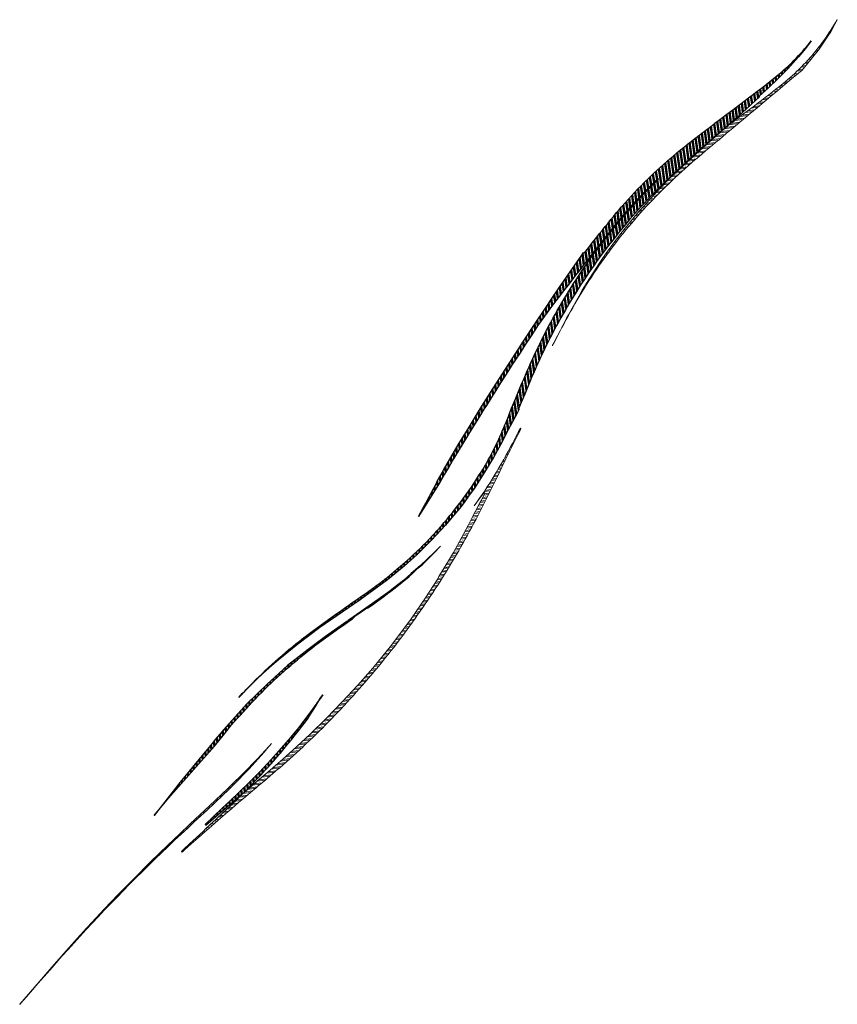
# Model space of a CAD drawing. Header units: metres. Extents: x 84674 to 85584, y 451810 to 452907.
import ezdxf

# ---------------------------------------------------------------- set-up
doc = ezdxf.new("R2010")
doc.units = ezdxf.units.M
doc.layers.add('Iv-hoev-bs opbr asfaltconstr', color=90, linetype='CONTINUOUS', lineweight=18)
doc.layers.add('Iv-hoev-nw-aanbr asfaltconstr', color=10, linetype='CONTINUOUS')
pattern_1 = [(187.85634, (84673.897, 451810.029), (0.512586, -3.714802), []), (187.85634, (84672.488, 451811.0964), (0.512586, -3.714802), [])]

msp = doc.modelspace()

# ---------------------------------------------------------------- hatches: boundary and pattern name
at = {"layer": 'Iv-hoev-bs opbr asfaltconstr'}
h = msp.add_hatch(dxfattribs=at)
h.set_pattern_fill('ANSI32', color=256, scale=10, angle=90, style=0)
h.set_pattern_definition(pattern_1)
h.paths.add_polyline_path([(85267.1, 452543.7), (85267.4, 452544.2), (85269, 452547.4), (85275.8, 452560.3), (85283, 452574.2), (85285.1, 452578.1), (85289.3, 452585.6), (85296.9, 452599.4), (85300, 452604.7), (85305.2, 452613.5), (85312.4, 452625), (85319.9, 452636.4), (85327.8, 452647.8), (85334.4, 452656.9), (85341.9, 452666.9), (85353, 452680.7), (85363.6, 452693.3), (85369.6, 452700), (85376.1, 452707.3), (85387.1, 452719.1), (85398, 452730.2), (85409.4, 452741.2), (85426.7, 452756.8), (85443.3, 452771.7), (85459.8, 452786.5), (85465.3, 452790.7), (85468.1, 452792.8), (85476.1, 452798.9), (85484.1, 452804.9), (85492.1, 452810.9), (85496.3, 452814.1), (85500.1, 452816.9), (85504.1, 452820), (85508.1, 452823), (85511.5, 452825.7), (85512.1, 452826.1), (85516.1, 452829.3), (85520.1, 452832.5), (85524, 452835.7), (85526.6, 452837.9), (85529.3, 452840.1), (85531.9, 452842.4), (85534.4, 452844.7), (85537, 452847), (85539.5, 452849.4), (85541.3, 452851.1), (85544.1, 452853.9), (85546.9, 452856.8), (85549.3, 452859.3), (85551.7, 452861.8), (85552, 452862.2), (85554, 452864.4), (85556.3, 452867), (85558.5, 452869.7), (85560.8, 452872.4), (85562.9, 452875.1), (85565.1, 452877.8), (85567.2, 452880.6), (85569.2, 452883.4), (85571.2, 452886.3), (85573.2, 452889.1), (85575.1, 452892), (85577, 452894.9), (85578.9, 452897.9), (85580.6, 452900.8), (85582.4, 452903.8), (85584.1, 452906.8), (85584.5, 452906.6), (85581.9, 452901.7), (85577.1, 452893.2), (85574.1, 452888.5), (85569.5, 452881.9), (85566.5, 452877.5), (85563.4, 452872.9), (85559.5, 452867.9), (85555, 452862.4), (85545, 452850.4), (85541.3, 452847.3), (85533.6, 452840.9), (85525.9, 452834.5), (85518.2, 452828), (85510.6, 452821.6), (85502.9, 452815.2), (85495.2, 452808.8), (85487.6, 452802.4), (85479.9, 452796), (85476.1, 452792.8), (85468.4, 452786.4), (85460.7, 452780), (85456.9, 452776.7), (85453.1, 452773.5), (85449.2, 452770.3), (85445.4, 452767.1), (85441.6, 452763.9), (85437.7, 452760.7), (85433.9, 452757.4), (85430.1, 452754.2), (85426.4, 452751), (85426.3, 452750.9), (85422.5, 452747.7), (85418.8, 452744.4), (85415, 452741), (85411.3, 452737.7), (85407.6, 452734.3), (85403.1, 452730.2), (85400.3, 452727.5), (85396.7, 452724), (85393.1, 452720.6), (85389.5, 452717), (85386, 452713.5), (85382.5, 452709.9), (85379, 452706.3), (85375.6, 452702.7), (85372.1, 452699), (85368.8, 452695.3), (85365.4, 452691.6), (85362.1, 452687.8), (85358.8, 452684.1), (85355.5, 452680.3), (85352.3, 452676.4), (85349.1, 452672.6), (85346, 452668.7), (85342.8, 452664.8), (85339.7, 452660.9), (85336.7, 452656.9), (85333.7, 452652.9), (85330.7, 452648.9), (85327.7, 452644.9), (85324.8, 452640.8), (85321.9, 452636.7), (85319, 452632.6), (85316.2, 452628.5), (85313.4, 452624.3), (85310.6, 452620.1), (85307.9, 452615.9), (85305.2, 452611.7), (85302.6, 452607.5), (85300, 452603.2), (85297.1, 452598.5), (85294.8, 452594.6), (85292.3, 452590.3), (85289.8, 452585.9), (85287.4, 452581.6), (85285, 452577.2), (85285, 452577.2), (85282.6, 452572.8), (85280.2, 452568.4), (85277.8, 452564), (85275.5, 452559.6), (85270.8, 452550.7)])
h = msp.add_hatch(dxfattribs=at)
h.set_pattern_fill('ANSI32', color=256, scale=10, angle=90, style=0)
h.set_pattern_definition(pattern_1)
h.paths.add_polyline_path([(85067.1, 452184.6), (85088, 452210), (85109.8, 452239.5), (85126, 452262.7), (85139.4, 452284), (85140.7, 452286.4), (85151.3, 452303.9), (85156.9, 452313.4), (85163.7, 452325.7), (85173.7, 452344.1), (85176.7, 452350), (85186.5, 452368.5), (85187, 452369.6), (85188.1, 452371.7), (85192.1, 452379.5), (85191.3, 452380), (85189.9, 452378.7), (85186, 452373.4), (85180.1, 452365.4), (85183.1, 452369.5), (85186.1, 452373.7), (85189, 452377.9), (85191.8, 452382.1), (85194.6, 452386.4), (85197.4, 452390.7), (85200.1, 452395), (85202.4, 452398.7), (85204.6, 452402.5), (85208, 452408.2), (85210.5, 452412.6), (85213, 452417), (85215.4, 452421.5), (85217.9, 452425.9), (85220.2, 452430.4), (85222.6, 452434.8), (85224.9, 452439.3), (85227.3, 452443.7), (85229.6, 452448.1), (85231.5, 452451.8), (85232.2, 452451.5), (85231.5, 452450.1), (85228.7, 452444.4), (85224.3, 452435.4), (85219.8, 452426.5), (85215.4, 452417.5), (85211, 452408.5), (85206.6, 452399.6), (85202.2, 452390.6), (85197.7, 452381.6), (85195.7, 452377.5), (85193.4, 452372.6), (85191.2, 452368.1), (85188.9, 452363.7), (85186.7, 452359.2), (85184.4, 452354.8), (85182.1, 452350.3), (85179.8, 452345.9), (85178.6, 452343.7), (85177.4, 452341.5), (85175, 452337.1), (85172.6, 452332.7), (85170.2, 452328.3), (85167.8, 452324), (85165.3, 452319.6), (85162.8, 452315.3), (85160.3, 452311), (85157.8, 452306.7), (85155.2, 452302.4), (85152.7, 452298.1), (85150.1, 452293.8), (85147.4, 452289.6), (85144.8, 452285.4), (85142.1, 452281.1), (85139.4, 452276.9), (85136.7, 452272.7), (85134, 452268.5), (85131.2, 452264.4), (85128.4, 452260.2), (85125.6, 452256.1), (85122.8, 452252), (85120, 452247.9), (85117.1, 452243.8), (85114.2, 452239.7), (85111.3, 452235.6), (85108.4, 452231.6), (85105.4, 452227.5), (85102.5, 452223.5), (85099.5, 452219.5), (85096.5, 452215.5), (85093.4, 452211.6), (85090.4, 452207.6), (85087.3, 452203.7), (85084.2, 452199.8), (85081.1, 452195.9), (85078, 452192), (85074.8, 452188.1), (85071.6, 452184.2), (85068.4, 452180.4), (85065.2, 452176.6), (85062, 452172.8), (85058.7, 452169), (85055.4, 452165.2), (85052.1, 452161.5), (85048.8, 452157.7), (85045.5, 452154), (85042.1, 452150.3), (85038.7, 452146.6), (85035.3, 452143), (85031.9, 452139.3), (85028.5, 452135.7), (85025, 452132.1), (85021.6, 452128.5), (85018.1, 452124.9), (85014.6, 452121.4), (85011, 452117.8), (85007.5, 452114.3), (85003.9, 452110.8), (85000.3, 452107.3), (84996.7, 452103.9), (84993.1, 452100.4), (84989.7, 452097.2), (84989.5, 452097), (84985.8, 452093.6), (84982.1, 452090.2), (84978.5, 452086.9), (84978.4, 452086.8), (84974.7, 452083.5), (84971, 452080.2), (84967.3, 452076.9), (84963.5, 452073.6), (84959.7, 452070.3), (84955.9, 452067.1), (84949.6, 452061.7), (84948.3, 452060.6), (84940.6, 452054.2), (84940.4, 452054), (84936.7, 452050.9), (84933, 452047.8), (84925.4, 452041.3), (84917.7, 452034.8), (84910.2, 452028.3), (84903.3, 452022.4), (84902.6, 452021.7), (84895, 452015.2), (84887.5, 452008.6), (84880, 452002), (84872.5, 451995.4), (84865, 451988.7), (84857.6, 451982.1), (84854.8, 451979.5), (84854.1, 451980.3), (84856.2, 451982.3), (84863.5, 451989.1), (84866.7, 451992.1), (84870.7, 451995.9), (84878.1, 452002.7), (84881.3, 452005.7), (84885.4, 452009.5), (84892.8, 452016.3), (84900.1, 452023.2), (84903.8, 452026.6), (84907.5, 452030.1), (84911.1, 452033.6), (84914.8, 452037.1), (84918.4, 452040.7), (84922, 452044.3), (84923, 452045.2), (84924.2, 452046.5), (84941.1, 452061), (84952.7, 452070.9), (84959.3, 452076.6), (84966.8, 452083), (84978.1, 452093.3), (84996.9, 452110.5), (85015.5, 452128.8), (85033.2, 452146.9), (85050.3, 452165.6)])
h = msp.add_hatch(dxfattribs=at)
h.set_pattern_fill('ANSI32', color=256, scale=10, angle=90, style=0)
h.set_pattern_definition(pattern_1)
h.paths.add_polyline_path([(84674.9, 451810.9), (84681.5, 451818.4), (84688, 451826), (84694.6, 451833.5), (84701.2, 451841), (84707.8, 451848.5), (84714.4, 451856.1), (84721, 451863.5), (84727.7, 451871), (84734.4, 451878.4), (84741.1, 451885.8), (84747.9, 451893.2), (84754.7, 451900.5), (84761.6, 451907.8), (84768.5, 451915.1), (84775.4, 451922.3), (84782.3, 451929.5), (84789.3, 451936.6), (84796.3, 451943.8), (84803.4, 451950.9), (84810.5, 451957.9), (84817.6, 451965), (84824.7, 451972), (84831.9, 451978.9), (84839.1, 451985.9), (84846.4, 451992.7), (84853.7, 451999.6), (84856.9, 452002.6), (84861, 452006.4), (84868.3, 452013.2), (84875.7, 452020), (84883, 452026.8), (84890.3, 452033.6), (84893.9, 452037.1), (84897.6, 452040.5), (84901.2, 452044), (84904.8, 452047.4), (84908.3, 452050.9), (84911.9, 452054.4), (84912.8, 452055.4), (84915.9, 452058.4), (84918.9, 452061.5), (84922.4, 452065.1), (84925.8, 452068.7), (84929.3, 452072.3), (84932.7, 452076), (84936.1, 452079.7), (84939.4, 452083.4), (84942.8, 452087.1), (84946.1, 452090.8), (84949.3, 452094.6), (84952.6, 452098.4), (84954.5, 452100.6), (84951.8, 452097.6), (84938.8, 452083.3), (84923.2, 452067.4), (84909, 452053.7), (84905.7, 452050.6), (84885.1, 452031), (84863.8, 452010.9), (84852.3, 452000), (84838.9, 451987.2), (84819.7, 451968.6), (84800.5, 451949.5), (84783.9, 451932.6), (84767.9, 451916.1), (84754.1, 451901.3), (84748.5, 451895.1), (84738, 451883.4), (84722.9, 451866.8), (84712.2, 451854.5), (84673.9, 451810.2), (84674.1, 451810)])
at = {"layer": 'Iv-hoev-nw-aanbr asfaltconstr'}
h = msp.add_hatch(dxfattribs=at)
h.set_pattern_fill('ANSI32', color=256, scale=10, style=0)
h.set_pattern_definition([(97.85634, (84917.853, 452151.9437), (-3.714802, -0.512586), []), (97.85634, (84918.9202, 452153.353), (-3.714802, -0.512586), [])])
h.paths.add_polyline_path([(85118.1, 452353.5), (85125.1, 452366.5), (85126.4, 452368.8), (85127.4, 452370.5), (85138, 452390.4), (85139, 452392.6), (85145.9, 452405.1), (85162.3, 452433.2), (85174.4, 452453), (85186.9, 452473.4), (85198.3, 452491.7), (85210.7, 452511.3), (85223, 452530.1), (85235, 452548.7), (85247.4, 452567.4), (85260.1, 452586.5), (85265.1, 452593.9), (85274.5, 452607.9), (85283.8, 452621.1), (85300, 452644.6), (85301.9, 452647.4), (85302.7, 452646.7), (85304.4, 452648.8), (85307.6, 452652.9), (85310.5, 452656.7), (85316.7, 452664.6), (85319.8, 452668.5), (85322.9, 452672.5), (85326, 452676.4), (85329.1, 452680.3), (85332.3, 452684.2), (85335.5, 452688), (85338.7, 452691.9), (85341.9, 452695.7), (85344.2, 452698.4), (85348.5, 452703.2), (85351.9, 452706.9), (85355.2, 452710.6), (85358.7, 452714.3), (85362.1, 452717.9), (85365.6, 452721.5), (85369.1, 452725.1), (85371.7, 452727.6), (85372.7, 452728.6), (85376.3, 452732.1), (85379.9, 452735.5), (85383.6, 452738.9), (85387.2, 452742.3), (85391, 452745.7), (85394.7, 452749), (85398.5, 452752.3), (85401.2, 452754.6), (85406.2, 452758.7), (85410, 452761.9), (85413.9, 452765), (85417.8, 452768.2), (85421.8, 452771.3), (85425.7, 452774.3), (85429.7, 452777.4), (85433.7, 452780.4), (85437.6, 452783.5), (85441.6, 452786.5), (85445.6, 452789.5), (85447.1, 452790.6), (85448.1, 452791.4), (85453.6, 452795.5), (85461.6, 452801.5), (85469.6, 452807.6), (85477.5, 452813.6), (85485.5, 452819.6), (85489.7, 452822.8), (85493.5, 452825.7), (85497.5, 452828.7), (85501.5, 452831.7), (85505.4, 452834.8), (85509.3, 452837.8), (85513.2, 452841), (85517.1, 452844.1), (85519.6, 452846.3), (85522.2, 452848.4), (85524.7, 452850.6), (85526.6, 452852.3), (85527.2, 452852.8), (85529.6, 452855.1), (85532, 452857.3), (85533.7, 452858.9), (85536.4, 452861.6), (85539.1, 452864.4), (85541.4, 452866.8), (85543.6, 452869.2), (85545.9, 452871.7), (85548.1, 452874.2), (85550.2, 452876.7), (85552.3, 452879.3), (85554.4, 452881.9), (85555.4, 452883.2), (85549.1, 452874.7), (85541.3, 452865.3), (85529.4, 452852.2), (85518.6, 452841.3), (85507.4, 452830.6), (85497.3, 452821.5), (85497.8, 452820.8), (85473.9, 452799.1), (85459, 452785.7), (85445.4, 452774.3), (85443.5, 452772.7), (85440.7, 452770.2), (85437.9, 452767.7), (85434.2, 452764.4), (85430.4, 452761.1), (85426.7, 452757.8), (85423, 452754.4), (85419.3, 452751.1), (85415.6, 452747.7), (85412, 452744.4), (85408.3, 452741), (85404.7, 452737.6), (85401.1, 452734.2), (85397.5, 452730.8), (85393.9, 452727.4), (85391.3, 452724.8), (85388.6, 452722.2), (85386.8, 452720.4), (85383.3, 452716.9), (85380.8, 452714.3), (85376.4, 452709.8), (85373, 452706.2), (85369.7, 452702.6), (85366.3, 452699), (85363, 452695.3), (85359.7, 452691.6), (85356.4, 452687.9), (85353.2, 452684.2), (85349.9, 452680.4), (85346.7, 452676.6), (85344, 452673.3), (85340.5, 452669), (85337.3, 452665.1), (85334.3, 452661.2), (85331.2, 452657.3), (85328.2, 452653.4), (85325.2, 452649.4), (85322.3, 452645.5), (85319.3, 452641.5), (85316.4, 452637.5), (85313.6, 452633.4), (85310.7, 452629.4), (85307.9, 452625.3), (85305.1, 452621.2), (85302.4, 452617.1), (85299.7, 452612.9), (85297, 452608.8), (85294.3, 452604.6), (85291.7, 452600.4), (85289.1, 452596.2), (85286.6, 452592), (85284, 452587.7), (85281.6, 452583.4), (85279.1, 452579.1), (85276.7, 452574.8), (85274.3, 452570.5), (85271.9, 452566.1), (85269.6, 452561.8), (85267.3, 452557.4), (85265, 452553), (85262.7, 452548.6), (85260.5, 452544.1), (85258.4, 452539.7), (85256.1, 452534.9), (85254.1, 452530.6), (85252.1, 452526.2), (85250, 452521.7), (85248, 452517.2), (85246, 452512.6), (85244, 452508.1), (85242.1, 452503.5), (85240.1, 452498.9), (85236.3, 452489.7), (85232.5, 452480.5), (85229.5, 452473.2), (85230.1, 452472.8), (85227.6, 452467.9), (85218, 452449.8), (85209.2, 452433.3), (85201.5, 452419.1), (85193.5, 452405.8), (85187.2, 452395.6), (85180.3, 452385.1), (85177, 452380.5), (85173.9, 452375.9), (85169.8, 452370.2), (85165.4, 452364.6), (85153.3, 452350), (85148, 452343.6), (85132.6, 452326.9), (85116.7, 452311.2), (85102, 452298), (85083.4, 452283), (85053.2, 452260.7), (85033.1, 452246.9), (85008.3, 452229.6), (84983.6, 452211.1), (84961.8, 452193.5), (84954.8, 452187.6), (84948.4, 452181.7), (84938.9, 452173), (84926.8, 452161.1), (84917.9, 452151.9), (84921.7, 452156.1), (84924.5, 452159), (84925.9, 452160.5), (84929.4, 452164.2), (84933, 452167.8), (84936.5, 452171.3), (84940.1, 452174.8), (84943.8, 452178.3), (84947.4, 452181.8), (84951.1, 452185.2), (84954.8, 452188.6), (84958.6, 452192), (84962.3, 452195.4), (84966.1, 452198.7), (84970, 452201.9), (84973.8, 452205.2), (84977.7, 452208.4), (84981.6, 452211.6), (84985.6, 452214.7), (84987.3, 452216.1), (84990.4, 452218.5), (84993.5, 452220.9), (84997.5, 452223.9), (85001.6, 452226.9), (85005.6, 452229.9), (85009.7, 452232.9), (85013.8, 452235.8), (85017.8, 452238.7), (85021.9, 452241.6), (85026, 452244.5), (85030.1, 452247.4), (85034.2, 452250.2), (85037.1, 452252.3), (85040.1, 452254.3), (85042.4, 452256), (85050.6, 452261.7), (85053.2, 452263.5), (85054.7, 452264.6), (85058.8, 452267.4), (85062.8, 452270.3), (85066.8, 452273.3), (85070.8, 452276.2), (85074.8, 452279.2), (85078.2, 452281.8), (85081.6, 452284.4), (85082.6, 452285.2), (85086.5, 452288.3), (85090.3, 452291.4), (85094.1, 452294.6), (85098.1, 452298), (85105.3, 452304.4), (85109, 452307.7), (85112.6, 452311.1), (85116.2, 452314.5), (85119.8, 452317.9), (85123.3, 452321.4), (85126.8, 452324.9), (85130.2, 452328.5), (85133.6, 452332.1), (85137, 452335.7), (85138.6, 452337.5), (85143.6, 452343.1), (85146.8, 452346.9), (85150, 452350.6), (85153.1, 452354.5), (85156.3, 452358.3), (85159.3, 452362.2), (85162.4, 452366.1), (85165.4, 452370.1), (85168.3, 452374), (85171.2, 452378), (85174.1, 452382.1), (85176.9, 452386.2), (85179.6, 452390.3), (85182.4, 452394.4), (85185, 452398.6), (85187.7, 452402.8), (85189.9, 452406.3), (85192.5, 452410.7), (85195.8, 452416.5), (85197.4, 452419.4), (85199, 452422.3), (85200.5, 452425.3), (85202, 452428.2), (85203.6, 452431.4), (85205.1, 452434.5), (85206.4, 452437.2), (85207.7, 452440.3), (85209.1, 452443.3), (85210.4, 452446.3), (85211.7, 452449.4), (85213, 452452.5), (85214.3, 452455.6), (85215.6, 452458.6), (85218.1, 452464.8), (85219.9, 452469.2), (85221.8, 452474.1), (85225.6, 452483.3), (85229.4, 452492.6), (85233.3, 452501.8), (85235.2, 452506.4), (85237.2, 452511), (85239.2, 452515.6), (85241.2, 452520.2), (85243.2, 452524.8), (85245.3, 452529.3), (85247.3, 452533.7), (85249.4, 452538.1), (85249.5, 452538.4), (85251.7, 452542.9), (85253.9, 452547.4), (85256.1, 452551.9), (85258.4, 452556.4), (85260.7, 452560.8), (85263, 452565.2), (85265.4, 452569.7), (85267.7, 452574.1), (85270.2, 452578.4), (85272.6, 452582.8), (85275.1, 452587.1), (85277.6, 452591.5), (85280.2, 452595.8), (85282.8, 452600.1), (85285.4, 452604.3), (85288.1, 452608.6), (85290.7, 452612.8), (85293.5, 452617), (85296.2, 452621.2), (85299, 452625.3), (85301.8, 452629.5), (85304.6, 452633.6), (85307.5, 452637.7), (85310.4, 452641.8), (85313.3, 452645.9), (85316.3, 452649.9), (85319.3, 452653.9), (85322.3, 452657.9), (85325.4, 452661.9), (85328.4, 452665.8), (85331.5, 452669.7), (85334.7, 452673.6), (85337.9, 452677.5), (85341, 452681.4), (85344.3, 452685.2), (85347.5, 452689), (85350.8, 452692.8), (85354.1, 452696.5), (85357.5, 452700.3), (85360.8, 452704), (85364.2, 452707.7), (85367.6, 452711.3), (85371.1, 452714.9), (85374.6, 452718.5), (85378.1, 452722.1), (85381.6, 452725.7), (85383.4, 452727.5), (85385.3, 452729.3), (85384.7, 452729.8), (85381.4, 452726.7), (85377.9, 452723.3), (85377, 452722.3), (85374.4, 452719.8), (85370.9, 452716.3), (85367.5, 452712.7), (85364.1, 452709.2), (85360.7, 452705.6), (85357.4, 452701.9), (85354.1, 452698.3), (85349.9, 452693.5), (85347.6, 452690.8), (85344.4, 452687.1), (85341.2, 452683.3), (85338, 452679.4), (85334.9, 452675.6), (85331.8, 452671.7), (85328.7, 452667.8), (85325.6, 452663.9), (85322.5, 452660), (85316.4, 452652.1), (85313.5, 452648.4), (85310.3, 452644.2), (85304.1, 452636.4), (85298, 452628.5), (85291.9, 452620.6), (85285.7, 452612.7), (85279.6, 452604.8), (85273.5, 452596.9), (85267.3, 452589), (85267.3, 452589), (85250.6, 452565.7), (85247.5, 452560.9), (85242, 452552.6), (85236.5, 452544.2), (85231.1, 452535.9), (85225.7, 452527.5), (85222.5, 452522.6), (85220.3, 452519.1), (85214.9, 452510.7), (85209.5, 452502.3), (85204.2, 452493.9), (85198.9, 452485.5), (85193.6, 452477), (85190.9, 452472.8), (85188.2, 452468.5), (85182.9, 452460.1), (85177.7, 452451.7), (85172.5, 452443.2), (85167.3, 452434.7), (85162.2, 452426.2), (85158.1, 452419.4), (85157.1, 452417.7), (85152.1, 452409.1), (85147.1, 452400.5), (85142.2, 452392)])
h = msp.add_hatch(dxfattribs=at)
h.set_pattern_fill('ANSI32', color=256, scale=10, style=0)
h.set_pattern_definition([(97.8563, (84831.6005, 452030.386), (-3.714802, -0.512586), []), (97.8563, (84832.668, 452031.795), (-3.714802, -0.512586), [])])
h.paths.add_polyline_path([(84876.1, 452081), (84890.8, 452097.6), (84902, 452111.3), (84909.9, 452121.2), (84913.2, 452124.9), (84916.6, 452128.6), (84919.9, 452132.2), (84923.2, 452135.9), (84926.5, 452139.5), (84929.8, 452143.2), (84932.4, 452146.1), (84935.1, 452148.9), (84936.5, 452150.4), (84939.9, 452153.9), (84943.4, 452157.4), (84946.8, 452160.9), (84950.3, 452164.3), (84953.9, 452167.8), (84957.4, 452171.1), (84961, 452174.5), (84964.7, 452177.8), (84968.3, 452181.1), (84972, 452184.3), (84975.7, 452187.6), (84979.4, 452190.8), (84983.2, 452193.9), (84987, 452197), (84990.8, 452200.1), (84994.6, 452203.2), (84996.4, 452204.6), (84999.4, 452206.9), (85002.4, 452209.2), (85006.3, 452212.2), (85010.3, 452215.2), (85014.3, 452218.1), (85018.3, 452221), (85022.3, 452223.9), (85026.3, 452226.8), (85030.4, 452229.7), (85034.4, 452232.5), (85038.5, 452235.4), (85042.6, 452238.2), (85044.5, 452239.6), (85048.2, 452243), (85050.4, 452244.6), (85058.9, 452250.5), (85061.5, 452251.8), (85063.4, 452252.8), (85067.3, 452255.5), (85071.4, 452258.5), (85075.5, 452261.4), (85079.6, 452264.4), (85083.6, 452267.5), (85087.1, 452270.2), (85090.6, 452272.9), (85095.7, 452276.9), (85099.7, 452280.1), (85103.6, 452283.4), (85107.5, 452286.7), (85111.3, 452290.1), (85115.1, 452293.5), (85118.9, 452296.9), (85122.7, 452300.4), (85126.4, 452303.9), (85130, 452307.5), (85133.7, 452311.1), (85137.2, 452314.7), (85140.8, 452318.4), (85142.6, 452320.2), (85142.5, 452320.3), (85135.8, 452313.6), (85120, 452298.5), (85110, 452290), (85101.2, 452282.3), (85090.1, 452273.5), (85086, 452270.4), (85073.3, 452260.9), (85045.8, 452241.8), (85039.6, 452237.4), (85038.8, 452236.8), (85038.8, 452236.8), (85038.2, 452236.4), (85014.4, 452219.8), (84995, 452205.4), (84985.1, 452197.5), (84972.3, 452187.3), (84958, 452174.4), (84949.9, 452167), (84937.9, 452155.5), (84926.9, 452144.7), (84906.7, 452122.4), (84892.1, 452105.3), (84888.1, 452100.5), (84871.6, 452080.5), (84852.6, 452057.3), (84823.7, 452020.3), (84839.7, 452039.7)])
h = msp.add_hatch(dxfattribs=at)
h.set_pattern_fill('ANSI32', color=256, scale=10, style=0)
h.set_pattern_definition([(97.8563, (84880.288, 452009.545), (-3.7148, -0.512586), []), (97.8563, (84881.3554, 452010.954), (-3.7148, -0.512586), [])])
h.paths.add_polyline_path([(85011.4, 452154.9), (85000, 452138.8), (84984.7, 452118.3), (84973.2, 452104.5), (84959.7, 452089), (84953.9, 452082.6), (84940.8, 452068.7), (84929.3, 452057), (84918.4, 452046.5), (84909, 452037.5), (84899.1, 452028.2), (84880.3, 452010.4), (84881.1, 452009.5), (84900.2, 452025.9), (84902.2, 452027.7), (84919.5, 452042.5), (84921.6, 452044.3), (84924.2, 452046.5), (84926.1, 452048.3), (84929.2, 452051.5), (84932.7, 452055.1), (84936.2, 452058.8), (84939.7, 452062.5), (84943.2, 452066.2), (84946.7, 452070), (84950.1, 452073.8), (84953.5, 452077.6), (84956.9, 452081.4), (84960.2, 452085.2), (84963.5, 452089.1), (84964.6, 452090.3), (84966.8, 452093), (84970.1, 452096.9), (84973.3, 452100.8), (84976.5, 452104.7), (84979.7, 452108.7), (84982.9, 452112.7), (84986, 452116.7), (84989.1, 452120.8), (84992.2, 452124.8), (84995.2, 452128.9), (84997.9, 452133.2), (85000.6, 452137.5), (85003.3, 452141.8), (85006, 452146.1), (85008.7, 452150.5)])

# ---------------------------------------------------------------- linework, layer by layer
at = {"layer": 'Iv-hoev-bs opbr asfaltconstr', "flags": 128}
for points in [[(85267.1, 452543.7), (85267.1, 452543.7), (85267.1, 452543.7), (85267.1, 452543.7), (85267.1, 452543.7), (85267.1, 452543.7), (85267.1, 452543.7), (85267.1, 452543.7), (85267.1, 452543.7), (85267.1, 452543.7), (85267.1, 452543.7), (85267.1, 452543.7), (85267.1, 452543.7), (85267.1, 452543.7), (85267.1, 452543.7), (85267.4, 452544.2), (85269, 452547.4), (85275.8, 452560.3), (85283, 452574.2), (85285.1, 452578.1), (85289.3, 452585.6), (85296.9, 452599.4), (85300, 452604.7), (85305.2, 452613.5), (85312.4, 452625), (85319.9, 452636.4), (85327.8, 452647.8), (85334.4, 452656.9), (85341.9, 452666.9), (85353, 452680.7), (85363.6, 452693.3), (85369.6, 452700), (85376.1, 452707.3), (85387.1, 452719.1), (85398, 452730.2), (85409.4, 452741.2), (85426.7, 452756.8), (85443.3, 452771.7), (85459.8, 452786.5), (85465.3, 452790.7), (85468.1, 452792.8), (85476.1, 452798.9), (85484.1, 452804.9), (85492.1, 452810.9), (85496.3, 452814.1), (85500.1, 452816.9), (85504.1, 452820), (85508.1, 452823), (85511.5, 452825.7), (85512.1, 452826.1), (85516.1, 452829.3), (85520.1, 452832.5), (85524, 452835.7), (85526.6, 452837.9), (85529.3, 452840.1), (85531.9, 452842.4), (85534.4, 452844.7), (85537, 452847), (85539.5, 452849.4), (85541.3, 452851.1), (85544.1, 452853.9), (85546.9, 452856.8), (85549.3, 452859.3), (85551.7, 452861.8), (85552, 452862.2), (85554, 452864.4), (85556.3, 452867), (85558.5, 452869.7), (85560.8, 452872.4), (85562.9, 452875.1), (85565.1, 452877.8), (85567.2, 452880.6), (85569.2, 452883.4), (85571.2, 452886.3), (85573.2, 452889.1), (85575.1, 452892), (85577, 452894.9), (85578.9, 452897.9), (85580.6, 452900.8), (85582.4, 452903.8), (85584.1, 452906.8), (85584.5, 452906.6), (85581.9, 452901.7), (85577.1, 452893.2), (85574.1, 452888.5), (85569.5, 452881.9), (85566.5, 452877.5), (85563.4, 452872.9), (85559.5, 452867.9), (85555, 452862.4), (85545, 452850.4), (85541.3, 452847.3), (85533.6, 452840.9), (85525.9, 452834.5), (85518.2, 452828), (85510.6, 452821.6), (85502.9, 452815.2), (85495.2, 452808.8), (85487.6, 452802.4), (85479.9, 452796), (85476.1, 452792.8), (85468.4, 452786.4), (85460.7, 452780), (85456.9, 452776.7), (85453.1, 452773.5), (85449.2, 452770.3), (85445.4, 452767.1), (85441.6, 452763.9), (85437.7, 452760.7), (85433.9, 452757.4), (85430.1, 452754.2), (85430.1, 452754.2), (85426.4, 452751), (85426.3, 452750.9), (85422.5, 452747.7), (85418.8, 452744.4), (85415, 452741), (85411.3, 452737.7), (85407.6, 452734.3), (85403.1, 452730.2), (85400.3, 452727.5), (85396.7, 452724), (85393.1, 452720.6), (85389.5, 452717), (85386, 452713.5), (85382.5, 452709.9), (85379, 452706.3), (85375.6, 452702.7), (85372.1, 452699), (85368.8, 452695.3), (85365.4, 452691.6), (85362.1, 452687.8), (85358.8, 452684.1), (85355.5, 452680.3), (85352.3, 452676.4), (85349.1, 452672.6), (85346, 452668.7), (85342.8, 452664.8), (85339.7, 452660.9), (85336.7, 452656.9), (85333.7, 452652.9), (85330.7, 452648.9), (85327.7, 452644.9), (85324.8, 452640.8), (85321.9, 452636.7), (85319, 452632.6), (85316.2, 452628.5), (85313.4, 452624.3), (85310.6, 452620.1), (85307.9, 452615.9), (85305.2, 452611.7), (85302.6, 452607.5), (85300, 452603.2), (85297.1, 452598.5), (85294.8, 452594.6), (85292.3, 452590.3), (85289.8, 452585.9), (85287.4, 452581.6), (85285, 452577.2), (85285, 452577.2), (85282.6, 452572.8), (85280.2, 452568.4), (85277.8, 452564), (85275.5, 452559.6), (85270.8, 452550.7), (85267.1, 452543.7), (85267.1, 452543.7), (85267.1, 452543.7)], [(85067.1, 452184.6), (85088, 452210), (85109.8, 452239.5), (85126, 452262.7), (85139.4, 452284), (85139.4, 452284), (85140.7, 452286.4), (85140.7, 452286.4), (85151.3, 452303.9), (85151.3, 452303.9), (85151.3, 452303.9), (85151.3, 452303.9), (85156.9, 452313.4), (85163.7, 452325.7), (85163.7, 452325.7), (85163.7, 452325.7), (85163.7, 452325.7), (85173.7, 452344.1), (85173.7, 452344.1), (85173.7, 452344.1), (85173.7, 452344.1), (85176.7, 452350), (85186.5, 452368.5), (85186.5, 452368.5), (85186.5, 452368.5), (85186.5, 452368.5), (85186.5, 452368.5), (85187, 452369.6), (85188.1, 452371.7), (85192.1, 452379.5), (85191.3, 452380), (85189.9, 452378.7), (85186, 452373.4), (85180.1, 452365.4), (85183.1, 452369.5), (85186.1, 452373.7), (85189, 452377.9), (85191.8, 452382.1), (85194.6, 452386.4), (85197.4, 452390.7), (85200.1, 452395), (85202.4, 452398.7), (85204.6, 452402.5), (85208, 452408.2), (85210.5, 452412.6), (85213, 452417), (85215.4, 452421.5), (85217.9, 452425.9), (85220.2, 452430.4), (85222.6, 452434.8), (85224.9, 452439.3), (85227.3, 452443.7), (85229.6, 452448.1), (85231.5, 452451.8), (85232.2, 452451.5), (85231.5, 452450.1), (85228.7, 452444.4), (85224.3, 452435.4), (85219.8, 452426.5), (85215.4, 452417.5), (85211, 452408.5), (85206.6, 452399.6), (85202.2, 452390.6), (85197.7, 452381.6), (85195.7, 452377.5), (85193.4, 452372.6), (85191.2, 452368.1), (85188.9, 452363.7), (85188.9, 452363.7), (85186.7, 452359.2), (85184.4, 452354.8), (85182.1, 452350.3), (85179.8, 452345.9), (85178.6, 452343.7), (85177.4, 452341.5), (85175, 452337.1), (85172.6, 452332.7), (85170.2, 452328.3), (85167.8, 452324), (85165.3, 452319.6), (85162.8, 452315.3), (85160.3, 452311), (85157.8, 452306.7), (85155.2, 452302.4), (85152.7, 452298.1), (85150.1, 452293.8), (85147.4, 452289.6), (85147.4, 452289.6), (85144.8, 452285.4), (85142.1, 452281.1), (85139.4, 452276.9), (85136.7, 452272.7), (85134, 452268.5), (85131.2, 452264.4), (85128.4, 452260.2), (85125.6, 452256.1), (85122.8, 452252), (85120, 452247.9), (85117.1, 452243.8), (85114.2, 452239.7), (85111.3, 452235.6), (85108.4, 452231.6), (85105.4, 452227.5), (85102.5, 452223.5), (85099.5, 452219.5), (85096.5, 452215.5), (85093.4, 452211.6), (85090.4, 452207.6), (85087.3, 452203.7), (85084.2, 452199.8), (85081.1, 452195.9), (85078, 452192), (85074.8, 452188.1), (85071.6, 452184.2), (85068.4, 452180.4), (85065.2, 452176.6), (85062, 452172.8), (85058.7, 452169), (85055.4, 452165.2), (85052.1, 452161.5), (85048.8, 452157.7), (85045.5, 452154), (85042.1, 452150.3), (85038.7, 452146.6), (85035.3, 452143), (85031.9, 452139.3), (85028.5, 452135.7), (85025, 452132.1), (85021.6, 452128.5), (85018.1, 452124.9), (85014.6, 452121.4), (85011, 452117.8), (85007.5, 452114.3), (85003.9, 452110.8), (85000.3, 452107.3), (84996.7, 452103.9), (84993.1, 452100.4), (84989.7, 452097.2), (84989.5, 452097), (84985.8, 452093.6), (84982.1, 452090.2), (84978.5, 452086.9), (84978.4, 452086.8), (84974.7, 452083.5), (84971, 452080.2), (84967.3, 452076.9), (84963.5, 452073.6), (84959.7, 452070.3), (84955.9, 452067.1), (84949.6, 452061.7), (84948.3, 452060.6), (84940.6, 452054.2), (84940.4, 452054), (84936.7, 452050.9), (84933, 452047.8), (84925.4, 452041.3), (84917.7, 452034.8), (84910.2, 452028.3), (84903.3, 452022.4), (84902.6, 452021.7), (84895, 452015.2), (84887.5, 452008.6), (84880, 452002), (84872.5, 451995.4), (84865, 451988.7), (84857.6, 451982.1), (84854.8, 451979.5), (84854.1, 451980.3), (84856.2, 451982.3), (84863.5, 451989.1), (84866.7, 451992.1), (84870.7, 451995.9), (84878.1, 452002.7), (84881.3, 452005.7), (84885.4, 452009.5), (84892.8, 452016.3), (84900.1, 452023.2), (84903.8, 452026.6), (84907.5, 452030.1), (84911.1, 452033.6), (84914.8, 452037.1), (84918.4, 452040.7), (84922, 452044.3), (84923, 452045.2), (84924.2, 452046.5), (84941.1, 452061), (84941.1, 452061), (84941.1, 452061), (84941.1, 452061), (84952.7, 452070.9), (84959.3, 452076.6), (84959.3, 452076.6), (84959.3, 452076.6), (84959.3, 452076.6), (84966.8, 452083), (84978.1, 452093.3), (84978.1, 452093.3), (84978.1, 452093.3), (84978.1, 452093.3), (84996.9, 452110.5), (84996.9, 452110.5), (84996.9, 452110.5), (84996.9, 452110.5), (85015.5, 452128.8), (85015.5, 452128.8), (85015.5, 452128.8), (85015.5, 452128.8), (85033.2, 452146.9), (85033.2, 452146.9), (85033.2, 452146.9), (85033.2, 452146.9), (85050.3, 452165.6), (85050.3, 452165.6), (85050.3, 452165.6), (85050.3, 452165.6), (85067.1, 452184.6), (85067.1, 452184.6), (85067.1, 452184.6), (85067.1, 452184.6)], [(84674.9, 451810.9), (84681.5, 451818.4), (84688, 451826), (84694.6, 451833.5), (84701.2, 451841), (84707.8, 451848.5), (84714.4, 451856.1), (84721, 451863.5), (84727.7, 451871), (84734.4, 451878.4), (84741.1, 451885.8), (84747.9, 451893.2), (84754.7, 451900.5), (84761.6, 451907.8), (84768.5, 451915.1), (84775.4, 451922.3), (84782.3, 451929.5), (84789.3, 451936.6), (84796.3, 451943.8), (84803.4, 451950.9), (84810.5, 451957.9), (84817.6, 451965), (84824.7, 451972), (84831.9, 451978.9), (84839.1, 451985.9), (84846.4, 451992.7), (84853.7, 451999.6), (84856.9, 452002.6), (84861, 452006.4), (84868.3, 452013.2), (84875.7, 452020), (84883, 452026.8), (84890.3, 452033.6), (84893.9, 452037.1), (84897.6, 452040.5), (84901.2, 452044), (84904.8, 452047.4), (84908.3, 452050.9), (84911.9, 452054.4), (84912.8, 452055.4), (84915.9, 452058.4), (84918.9, 452061.5), (84922.4, 452065.1), (84925.8, 452068.7), (84929.3, 452072.3), (84932.7, 452076), (84936.1, 452079.7), (84939.4, 452083.4), (84942.8, 452087.1), (84946.1, 452090.8), (84949.3, 452094.6), (84952.6, 452098.4), (84954.5, 452100.6), (84951.8, 452097.6), (84938.8, 452083.3), (84923.2, 452067.4), (84909, 452053.7), (84905.7, 452050.6), (84885.1, 452031), (84863.8, 452010.9), (84852.3, 452000), (84838.9, 451987.2), (84819.7, 451968.6), (84800.5, 451949.5), (84783.9, 451932.6), (84767.9, 451916.1), (84754.1, 451901.3), (84748.5, 451895.1), (84738, 451883.4), (84722.9, 451866.8), (84712.2, 451854.5), (84673.9, 451810.2), (84674.1, 451810), (84674.9, 451810.9)]]:
    msp.add_lwpolyline(points, close=True, dxfattribs=at)
at = {"layer": 'Iv-hoev-nw-aanbr asfaltconstr', "flags": 128}
for points in [[(85118.1, 452353.5), (85125.1, 452366.5), (85126.4, 452368.8), (85127.4, 452370.5), (85138, 452390.4), (85139, 452392.6), (85145.9, 452405.1), (85162.3, 452433.2), (85174.4, 452453), (85186.9, 452473.4), (85198.3, 452491.7), (85210.7, 452511.3), (85223, 452530.1), (85235, 452548.7), (85247.4, 452567.4), (85260.1, 452586.5), (85265.1, 452593.9), (85274.5, 452607.9), (85283.8, 452621.1), (85300, 452644.6), (85301.9, 452647.4), (85302.7, 452646.7), (85304.4, 452648.8), (85307.6, 452652.9), (85310.5, 452656.7), (85316.7, 452664.6), (85319.8, 452668.5), (85322.9, 452672.5), (85326, 452676.4), (85329.1, 452680.3), (85332.3, 452684.2), (85335.5, 452688), (85338.7, 452691.9), (85341.9, 452695.7), (85344.2, 452698.4), (85348.5, 452703.2), (85351.9, 452706.9), (85355.2, 452710.6), (85358.7, 452714.3), (85362.1, 452717.9), (85365.6, 452721.5), (85369.1, 452725.1), (85371.7, 452727.6), (85372.7, 452728.6), (85376.3, 452732.1), (85379.9, 452735.5), (85383.6, 452738.9), (85387.2, 452742.3), (85391, 452745.7), (85394.7, 452749), (85398.5, 452752.3), (85401.2, 452754.6), (85406.2, 452758.7), (85410, 452761.9), (85413.9, 452765), (85417.8, 452768.2), (85421.8, 452771.3), (85425.7, 452774.3), (85429.7, 452777.4), (85433.7, 452780.4), (85437.6, 452783.5), (85441.6, 452786.5), (85445.6, 452789.5), (85447.1, 452790.6), (85448.1, 452791.4), (85453.6, 452795.5), (85461.6, 452801.5), (85469.6, 452807.6), (85477.5, 452813.6), (85485.5, 452819.6), (85489.7, 452822.8), (85493.5, 452825.7), (85497.5, 452828.7), (85501.5, 452831.7), (85505.4, 452834.8), (85509.3, 452837.8), (85513.2, 452841), (85517.1, 452844.1), (85519.6, 452846.3), (85522.2, 452848.4), (85524.7, 452850.6), (85526.6, 452852.3), (85527.2, 452852.8), (85529.6, 452855.1), (85532, 452857.3), (85533.7, 452858.9), (85536.4, 452861.6), (85539.1, 452864.4), (85541.4, 452866.8), (85543.6, 452869.2), (85545.9, 452871.7), (85548.1, 452874.2), (85550.2, 452876.7), (85552.3, 452879.3), (85554.4, 452881.9), (85555.4, 452883.2), (85549.1, 452874.7), (85541.3, 452865.3), (85529.4, 452852.2), (85518.6, 452841.3), (85507.4, 452830.6), (85497.3, 452821.5), (85497.8, 452820.8), (85473.9, 452799.1), (85459, 452785.7), (85445.4, 452774.3), (85443.5, 452772.7), (85440.7, 452770.2), (85437.9, 452767.7), (85434.2, 452764.4), (85430.4, 452761.1), (85426.7, 452757.8), (85423, 452754.4), (85419.3, 452751.1), (85415.6, 452747.7), (85412, 452744.4), (85408.3, 452741), (85404.7, 452737.6), (85401.1, 452734.2), (85397.5, 452730.8), (85393.9, 452727.4), (85391.3, 452724.8), (85388.6, 452722.2), (85386.8, 452720.4), (85383.3, 452716.9), (85380.8, 452714.3), (85376.4, 452709.8), (85373, 452706.2), (85369.7, 452702.6), (85366.3, 452699), (85363, 452695.3), (85359.7, 452691.6), (85356.4, 452687.9), (85353.2, 452684.2), (85349.9, 452680.4), (85346.7, 452676.6), (85344, 452673.3), (85340.5, 452669), (85337.3, 452665.1), (85334.3, 452661.2), (85331.2, 452657.3), (85328.2, 452653.4), (85325.2, 452649.4), (85322.3, 452645.5), (85319.3, 452641.5), (85316.4, 452637.5), (85313.6, 452633.4), (85310.7, 452629.4), (85307.9, 452625.3), (85305.1, 452621.2), (85302.4, 452617.1), (85299.7, 452612.9), (85297, 452608.8), (85294.3, 452604.6), (85291.7, 452600.4), (85289.1, 452596.2), (85286.6, 452592), (85284, 452587.7), (85281.6, 452583.4), (85279.1, 452579.1), (85276.7, 452574.8), (85274.3, 452570.5), (85271.9, 452566.1), (85269.6, 452561.8), (85267.3, 452557.4), (85265, 452553), (85262.7, 452548.6), (85260.5, 452544.1), (85258.4, 452539.7), (85256.1, 452534.9), (85254.1, 452530.6), (85252.1, 452526.2), (85250, 452521.7), (85248, 452517.2), (85246, 452512.6), (85244, 452508.1), (85242.1, 452503.5), (85240.1, 452498.9), (85236.3, 452489.7), (85232.5, 452480.5), (85229.5, 452473.2), (85230.1, 452472.8), (85227.6, 452467.9), (85218, 452449.8), (85209.2, 452433.3), (85201.5, 452419.1), (85193.5, 452405.8), (85187.2, 452395.6), (85180.3, 452385.1), (85177, 452380.5), (85173.9, 452375.9), (85169.8, 452370.2), (85165.4, 452364.6), (85153.3, 452350), (85148, 452343.6), (85148, 452343.6), (85132.6, 452326.9), (85116.7, 452311.2), (85102, 452298), (85083.4, 452283), (85053.2, 452260.7), (85033.1, 452246.9), (85008.3, 452229.6), (84983.6, 452211.1), (84961.8, 452193.5), (84954.8, 452187.6), (84948.4, 452181.7), (84938.9, 452173), (84926.8, 452161.1), (84917.9, 452151.9), (84921.7, 452156.1), (84924.5, 452159), (84925.9, 452160.5), (84929.4, 452164.2), (84933, 452167.8), (84936.5, 452171.3), (84940.1, 452174.8), (84943.8, 452178.3), (84947.4, 452181.8), (84951.1, 452185.2), (84954.8, 452188.6), (84958.6, 452192), (84962.3, 452195.4), (84966.1, 452198.7), (84970, 452201.9), (84973.8, 452205.2), (84977.7, 452208.4), (84981.6, 452211.6), (84985.6, 452214.7), (84987.3, 452216.1), (84990.4, 452218.5), (84993.5, 452220.9), (84997.5, 452223.9), (85001.6, 452226.9), (85005.6, 452229.9), (85009.7, 452232.9), (85013.8, 452235.8), (85017.8, 452238.7), (85021.9, 452241.6), (85026, 452244.5), (85030.1, 452247.4), (85034.2, 452250.2), (85037.1, 452252.3), (85040.1, 452254.3), (85042.4, 452256), (85050.6, 452261.7), (85053.2, 452263.5), (85054.7, 452264.6), (85058.8, 452267.4), (85062.8, 452270.3), (85066.8, 452273.3), (85070.8, 452276.2), (85074.8, 452279.2), (85078.2, 452281.8), (85081.6, 452284.4), (85082.6, 452285.2), (85086.5, 452288.3), (85090.3, 452291.4), (85094.1, 452294.6), (85098.1, 452298), (85105.3, 452304.4), (85109, 452307.7), (85112.6, 452311.1), (85116.2, 452314.5), (85119.8, 452317.9), (85123.3, 452321.4), (85126.8, 452324.9), (85130.2, 452328.5), (85133.6, 452332.1), (85137, 452335.7), (85138.6, 452337.5), (85143.6, 452343.1), (85146.8, 452346.9), (85150, 452350.6), (85153.1, 452354.5), (85156.3, 452358.3), (85159.3, 452362.2), (85162.4, 452366.1), (85165.4, 452370.1), (85168.3, 452374), (85171.2, 452378), (85174.1, 452382.1), (85176.9, 452386.2), (85179.6, 452390.3), (85182.4, 452394.4), (85185, 452398.6), (85187.7, 452402.8), (85189.9, 452406.3), (85192.5, 452410.7), (85195.8, 452416.5), (85197.4, 452419.4), (85199, 452422.3), (85200.5, 452425.3), (85202, 452428.2), (85203.6, 452431.4), (85205.1, 452434.5), (85206.4, 452437.2), (85207.7, 452440.3), (85209.1, 452443.3), (85210.4, 452446.3), (85211.7, 452449.4), (85213, 452452.5), (85214.3, 452455.6), (85215.6, 452458.6), (85218.1, 452464.8), (85219.9, 452469.2), (85221.8, 452474.1), (85221.8, 452474.1), (85225.6, 452483.3), (85229.4, 452492.6), (85233.3, 452501.8), (85235.2, 452506.4), (85237.2, 452511), (85239.2, 452515.6), (85241.2, 452520.2), (85243.2, 452524.8), (85245.3, 452529.3), (85247.3, 452533.7), (85249.4, 452538.1), (85249.5, 452538.4), (85251.7, 452542.9), (85253.9, 452547.4), (85256.1, 452551.9), (85258.4, 452556.4), (85260.7, 452560.8), (85263, 452565.2), (85265.4, 452569.7), (85267.7, 452574.1), (85270.2, 452578.4), (85272.6, 452582.8), (85275.1, 452587.1), (85277.6, 452591.5), (85280.2, 452595.8), (85282.8, 452600.1), (85285.4, 452604.3), (85288.1, 452608.6), (85290.7, 452612.8), (85293.5, 452617), (85296.2, 452621.2), (85299, 452625.3), (85301.8, 452629.5), (85304.6, 452633.6), (85307.5, 452637.7), (85310.4, 452641.8), (85313.3, 452645.9), (85316.3, 452649.9), (85319.3, 452653.9), (85322.3, 452657.9), (85325.4, 452661.9), (85328.4, 452665.8), (85331.5, 452669.7), (85334.7, 452673.6), (85337.9, 452677.5), (85341, 452681.4), (85344.3, 452685.2), (85347.5, 452689), (85350.8, 452692.8), (85354.1, 452696.5), (85357.5, 452700.3), (85360.8, 452704), (85364.2, 452707.7), (85367.6, 452711.3), (85371.1, 452714.9), (85374.6, 452718.5), (85378.1, 452722.1), (85381.6, 452725.7), (85383.4, 452727.5), (85385.3, 452729.3), (85384.7, 452729.8), (85381.4, 452726.7), (85377.9, 452723.3), (85377, 452722.3), (85374.4, 452719.8), (85370.9, 452716.3), (85367.5, 452712.7), (85364.1, 452709.2), (85360.7, 452705.6), (85357.4, 452701.9), (85354.1, 452698.3), (85349.9, 452693.5), (85347.6, 452690.8), (85344.4, 452687.1), (85341.2, 452683.3), (85338, 452679.4), (85334.9, 452675.6), (85331.8, 452671.7), (85328.7, 452667.8), (85325.6, 452663.9), (85322.5, 452660), (85316.4, 452652.1), (85313.5, 452648.4), (85310.3, 452644.2), (85304.1, 452636.4), (85298, 452628.5), (85291.9, 452620.6), (85285.7, 452612.7), (85279.6, 452604.8), (85273.5, 452596.9), (85267.3, 452589), (85267.3, 452589), (85250.6, 452565.7), (85247.5, 452560.9), (85242, 452552.6), (85236.5, 452544.2), (85231.1, 452535.9), (85225.7, 452527.5), (85222.5, 452522.6), (85220.3, 452519.1), (85214.9, 452510.7), (85209.5, 452502.3), (85204.2, 452493.9), (85198.9, 452485.5), (85193.6, 452477), (85190.9, 452472.8), (85188.2, 452468.5), (85182.9, 452460.1), (85177.7, 452451.7), (85172.5, 452443.2), (85167.3, 452434.7), (85162.2, 452426.2), (85158.1, 452419.4), (85157.1, 452417.7), (85152.1, 452409.1), (85147.1, 452400.5), (85142.2, 452392), (85142.2, 452392), (85118.1, 452353.5)], [(85011.4, 452154.9), (85011.4, 452154.9), (85000, 452138.8), (84984.7, 452118.3), (84973.2, 452104.5), (84959.7, 452089), (84953.9, 452082.6), (84940.8, 452068.7), (84929.3, 452057), (84918.4, 452046.5), (84909, 452037.5), (84899.1, 452028.2), (84880.3, 452010.4), (84881.1, 452009.5), (84900.2, 452025.9), (84900.2, 452025.9), (84902.2, 452027.7), (84902.2, 452027.7), (84919.5, 452042.5), (84919.5, 452042.5), (84921.6, 452044.3), (84921.6, 452044.3), (84924.2, 452046.5), (84926.1, 452048.3), (84929.2, 452051.5), (84932.7, 452055.1), (84936.2, 452058.8), (84939.7, 452062.5), (84943.2, 452066.2), (84946.7, 452070), (84950.1, 452073.8), (84953.5, 452077.6), (84956.9, 452081.4), (84960.2, 452085.2), (84963.5, 452089.1), (84964.6, 452090.3), (84966.8, 452093), (84970.1, 452096.9), (84973.3, 452100.8), (84976.5, 452104.7), (84979.7, 452108.7), (84982.9, 452112.7), (84986, 452116.7), (84989.1, 452120.8), (84992.2, 452124.8), (84995.2, 452128.9), (84997.9, 452133.2), (85000.6, 452137.5), (85003.3, 452141.8), (85006, 452146.1), (85008.7, 452150.5), (85011.4, 452154.9), (85011.4, 452154.9), (85011.4, 452154.9), (85011.4, 452154.9), (85011.4, 452154.9), (85011.4, 452154.9)]]:
    msp.add_lwpolyline(points, close=True, dxfattribs=at)
msp.add_lwpolyline([(84876.1, 452081), (84890.8, 452097.6), (84902, 452111.3), (84909.9, 452121.2), (84913.2, 452124.9), (84916.6, 452128.6), (84919.9, 452132.2), (84923.2, 452135.9), (84926.5, 452139.5), (84929.8, 452143.2), (84932.4, 452146.1), (84935.1, 452148.9), (84936.5, 452150.4), (84939.9, 452153.9), (84943.4, 452157.4), (84946.8, 452160.9), (84950.3, 452164.3), (84953.9, 452167.8), (84957.4, 452171.1), (84961, 452174.5), (84964.7, 452177.8), (84968.3, 452181.1), (84972, 452184.3), (84975.7, 452187.6), (84979.4, 452190.8), (84983.2, 452193.9), (84987, 452197), (84990.8, 452200.1), (84994.6, 452203.2), (84996.4, 452204.6), (84999.4, 452206.9), (85002.4, 452209.2), (85006.3, 452212.2), (85010.3, 452215.2), (85014.3, 452218.1), (85018.3, 452221), (85022.3, 452223.9), (85026.3, 452226.8), (85030.4, 452229.7), (85034.4, 452232.5), (85038.5, 452235.4), (85042.6, 452238.2), (85044.5, 452239.6), (85048.2, 452243), (85050.4, 452244.6), (85058.9, 452250.5), (85061.5, 452251.8), (85063.4, 452252.8), (85067.3, 452255.5), (85071.4, 452258.5), (85075.5, 452261.4), (85079.6, 452264.4), (85083.6, 452267.5), (85087.1, 452270.2), (85090.6, 452272.9), (85095.7, 452276.9), (85099.7, 452280.1), (85103.6, 452283.4), (85107.5, 452286.7), (85111.3, 452290.1), (85111.3, 452290.1), (85115.1, 452293.5), (85118.9, 452296.9), (85122.7, 452300.4), (85126.4, 452303.9), (85130, 452307.5), (85133.7, 452311.1), (85137.2, 452314.7), (85140.8, 452318.4), (85142.6, 452320.2), (85142.5, 452320.3), (85135.8, 452313.6), (85120, 452298.5), (85110, 452290), (85101.2, 452282.3), (85090.1, 452273.5), (85086, 452270.4), (85086, 452270.4), (85086, 452270.4), (85073.3, 452260.9), (85045.8, 452241.8), (85039.6, 452237.4), (85038.8, 452236.8), (85038.8, 452236.8), (85038.2, 452236.4), (85014.4, 452219.8), (84995, 452205.4), (84985.1, 452197.5), (84985.1, 452197.5), (84972.3, 452187.3), (84958, 452174.4), (84949.9, 452167), (84937.9, 452155.5), (84926.9, 452144.7), (84906.7, 452122.4), (84892.1, 452105.3), (84888.1, 452100.5), (84888.1, 452100.5), (84871.6, 452080.5), (84852.6, 452057.3), (84823.7, 452020.3), (84823.7, 452020.3), (84839.7, 452039.7), (84876.1, 452081)], dxfattribs=at)

doc.saveas('drawing.dxf')
